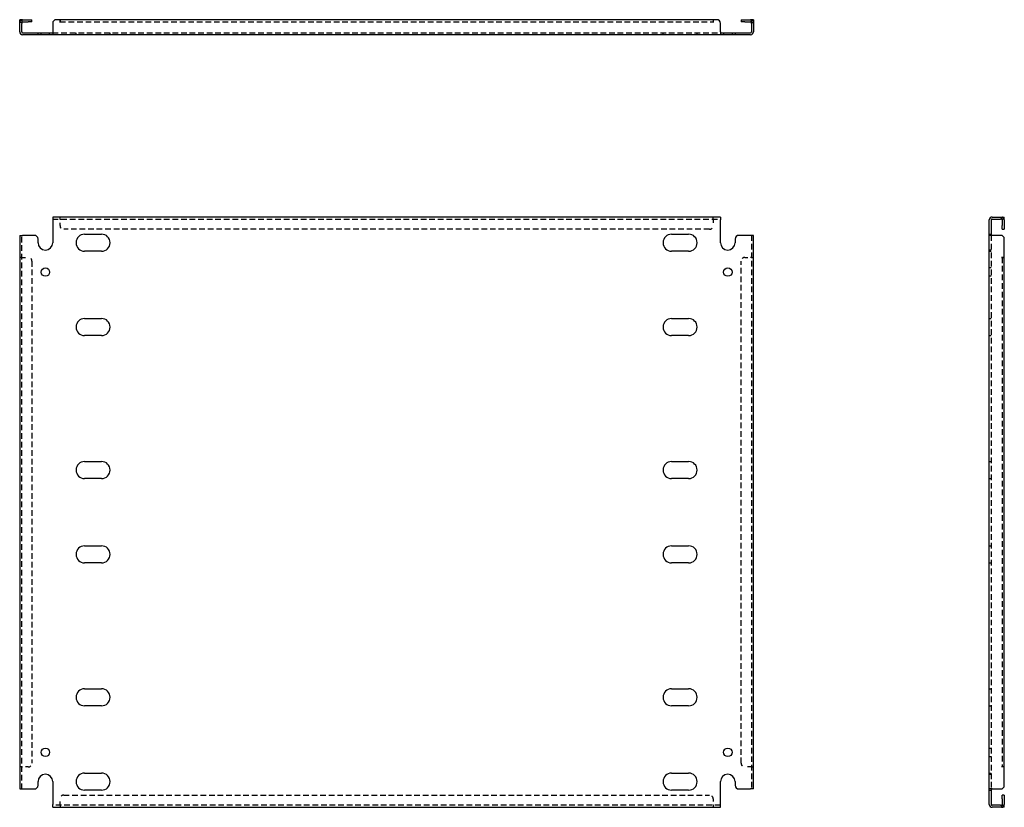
# Model space of a CAD drawing. Header units: inches. Extents: x 7 to 173, y 7 to 82.
# Tile 1 of 2: x 7 to 40, y 7 to 34. Entities that reach past the tile are written whole.
import ezdxf

# ---------------------------------------------------------------- set-up
doc = ezdxf.new("R2010")
doc.units = ezdxf.units.IN
doc.header["$MEASUREMENT"] = 0
doc.linetypes.add('DASHED_SPACE', pattern=[0.2067, 0.1654, -0.0413])
doc.layers.add('Hidden Edges(ANSI)', color=7, linetype='DASHED_SPACE', lineweight=25)
doc.layers.add('Visible Edges(ANSI)', color=7, linetype='Continuous', lineweight=25)

msp = doc.modelspace()

# ---------------------------------------------------------------- linework, layer by layer
at = {"layer": 'Hidden Edges(ANSI)', "ltscale": 0.129419}
for p, q in [((6.899, 34.168), (6.831, 34.168)), ((31.763, 34.168), (31.831, 34.168)), ((7.561, 33.755), (7.561, 33.823)), ((7.851, 33.755), (7.851, 33.823)), ((8.75, 33.755), (8.75, 33.823)), ((9.912, 33.755), (9.912, 33.823)), ((28.75, 33.755), (28.75, 33.823)), ((29.912, 33.755), (29.912, 33.823)), ((30.811, 33.823), (30.811, 33.755)), ((31.101, 33.823), (31.101, 33.755)), ((8.206, 27.47), (8.206, 27.538)), ((8.206, 27.47), (8.206, 27.538)), ((30.456, 27.47), (30.456, 27.538)), ((30.457, 27.47), (30.457, 27.538)), ((40.278, 27.47), (40.278, 27.538)), ((39.865, 26.953), (39.933, 26.953)), ((39.933, 26.413), (39.865, 26.413)), ((39.865, 26.373), (39.933, 26.373)), ((6.899, 26.163), (6.831, 26.163)), ((6.899, 26.163), (6.831, 26.163)), ((31.763, 26.163), (31.831, 26.163)), ((31.763, 26.163), (31.831, 26.163)), ((39.933, 25.808), (39.865, 25.808)), ((39.933, 25.518), (39.865, 25.518)), ((39.865, 24.078), (39.933, 24.078)), ((39.865, 23.498), (39.933, 23.498)), ((39.865, 19.203), (39.933, 19.203)), ((39.865, 18.623), (39.933, 18.623)), ((39.865, 16.328), (39.933, 16.328)), ((39.865, 15.748), (39.933, 15.748)), ((39.865, 11.453), (39.933, 11.453)), ((39.865, 10.873), (39.933, 10.873)), ((39.865, 9.433), (39.933, 9.433)), ((39.865, 9.143), (39.933, 9.143)), ((6.899, 8.788), (6.831, 8.788)), ((6.899, 8.788), (6.831, 8.788)), ((31.763, 8.788), (31.831, 8.788)), ((31.763, 8.788), (31.831, 8.788)), ((39.865, 8.578), (39.933, 8.578)), ((39.865, 8.538), (39.933, 8.538)), ((39.865, 7.998), (39.933, 7.998)), ((8.206, 7.481), (8.206, 7.413)), ((8.206, 7.481), (8.206, 7.413)), ((30.456, 7.481), (30.456, 7.413)), ((30.457, 7.481), (30.457, 7.413)), ((40.278, 7.481), (40.278, 7.413))]:
    msp.add_line(p, q, dxfattribs=at)
at = {"layer": 'Hidden Edges(ANSI)', "ltscale": 1.157462}
msp.add_line((8.206, 34.199), (30.456, 34.199), dxfattribs=at)
at = {"layer": 'Hidden Edges(ANSI)', "ltscale": 1.158557}
for p, q in [((7.956, 33.823), (30.706, 33.823)), ((7.956, 27.47), (30.706, 27.47)), ((30.706, 7.481), (7.956, 7.481))]:
    msp.add_line(p, q, dxfattribs=at)
at = {"layer": 'Hidden Edges(ANSI)', "ltscale": 0.092649}
for p, q in [((8.206, 27.47), (8.206, 27.439)), ((30.456, 27.47), (30.456, 27.439)), ((6.899, 26.163), (6.93, 26.163)), ((31.763, 26.163), (31.732, 26.163)), ((6.899, 8.788), (6.93, 8.788)), ((31.763, 8.788), (31.732, 8.788)), ((8.206, 7.481), (8.206, 7.512)), ((30.456, 7.481), (30.456, 7.512))]:
    msp.add_line(p, q, dxfattribs=at)
at = {"layer": 'Hidden Edges(ANSI)', "ltscale": 0.369411}
for p, q in [((8.206, 27.245), (8.206, 27.439)), ((30.456, 27.439), (30.456, 27.245)), ((6.93, 26.163), (7.124, 26.163)), ((31.538, 26.163), (31.732, 26.163)), ((7.124, 8.788), (6.93, 8.788)), ((31.732, 8.788), (31.538, 8.788)), ((8.206, 7.512), (8.206, 7.706)), ((30.456, 7.706), (30.456, 7.512))]:
    msp.add_line(p, q, dxfattribs=at)
at = {"layer": 'Hidden Edges(ANSI)', "ltscale": 1.155898}
for p, q in [((6.899, 8.038), (6.899, 26.913)), ((31.763, 26.913), (31.763, 8.038)), ((39.933, 26.913), (39.933, 8.038))]:
    msp.add_line(p, q, dxfattribs=at)
at = {"layer": 'Hidden Edges(ANSI)', "ltscale": 1.156896}
for p, q in [((30.331, 27.12), (8.331, 27.12)), ((8.331, 7.831), (30.331, 7.831))]:
    msp.add_line(p, q, dxfattribs=at)
at = {"layer": 'Hidden Edges(ANSI)', "ltscale": 1.166895}
for p, q in [((7.249, 26.038), (7.249, 8.913)), ((31.413, 8.913), (31.413, 26.038))]:
    msp.add_line(p, q, dxfattribs=at)
at = {"layer": 'Hidden Edges(ANSI)', "ltscale": 1.167486}
msp.add_line((40.309, 26.163), (40.309, 8.788), dxfattribs=at)
at = {"layer": 'Hidden Edges(ANSI)', "ltscale": 0.236041}
for centre, start, end in [((6.93, 34.168), 108.248, 180), ((31.732, 34.168), 0, 71.752), ((40.278, 27.439), 18.248, 90), ((40.278, 7.512), 270, 341.752)]:
    msp.add_arc(centre, 0.099, start, end, dxfattribs=at)
at = {"layer": 'Hidden Edges(ANSI)', "ltscale": 0.373886}
for centre, start, end in [((8.331, 27.245), 180, 270), ((30.331, 27.245), 270, 0), ((7.124, 26.038), 0, 90), ((31.538, 26.038), 90, 180), ((7.124, 8.913), 270, 0), ((31.538, 8.913), 180, 270), ((8.331, 7.706), 90, 180), ((30.331, 7.706), 0, 90)]:
    msp.add_arc(centre, 0.125, start, end, dxfattribs=at)
at = {"layer": 'Visible Edges(ANSI)'}
for p, q in [((6.831, 34.142), (6.831, 34.267)), ((6.899, 34.267), (6.831, 34.267)), ((6.899, 34.267), (6.899, 34.142)), ((6.93, 34.267), (7.124, 34.267)), ((7.124, 34.267), (7.249, 34.267)), ((7.249, 34.199), (7.249, 34.267)), ((8.206, 34.267), (8.081, 34.267)), ((8.206, 34.168), (8.206, 34.267)), ((30.456, 34.267), (8.206, 34.267)), ((8.206, 34.267), (8.206, 34.168)), ((30.456, 34.267), (30.456, 34.168)), ((30.581, 34.267), (30.457, 34.267)), ((30.457, 34.267), (30.457, 34.168)), ((31.413, 34.267), (31.538, 34.267)), ((31.413, 34.267), (31.413, 34.199)), ((31.538, 34.267), (31.732, 34.267)), ((31.763, 34.142), (31.763, 34.267)), ((31.831, 34.267), (31.763, 34.267)), ((31.831, 34.267), (31.831, 34.142)), ((6.831, 33.854), (6.831, 34.142)), ((6.899, 33.854), (6.899, 34.142)), ((6.93, 34.199), (7.124, 34.199)), ((7.249, 34.199), (7.124, 34.199)), ((7.956, 34.142), (7.956, 33.854)), ((8.206, 34.168), (8.206, 34.168)), ((8.206, 34.168), (8.206, 34.168)), ((30.457, 34.168), (30.456, 34.168)), ((30.456, 34.168), (30.456, 34.168)), ((30.706, 33.854), (30.706, 34.142)), ((31.538, 34.199), (31.413, 34.199)), ((31.538, 34.199), (31.732, 34.199)), ((31.763, 34.142), (31.763, 33.854)), ((31.831, 34.142), (31.831, 33.854)), ((6.93, 33.823), (7.331, 33.823)), ((7.331, 33.755), (6.93, 33.755)), ((7.331, 33.823), (7.456, 33.823)), ((7.456, 33.755), (7.331, 33.755)), ((7.456, 33.755), (7.456, 33.823)), ((7.456, 33.823), (7.956, 33.823)), ((7.956, 33.755), (7.456, 33.755)), ((7.956, 33.854), (7.956, 33.755)), ((30.706, 33.755), (7.956, 33.755)), ((30.706, 33.854), (30.706, 33.755)), ((30.706, 33.823), (31.206, 33.823)), ((31.206, 33.755), (30.706, 33.755)), ((31.206, 33.823), (31.331, 33.823)), ((31.206, 33.823), (31.206, 33.755)), ((31.331, 33.755), (31.206, 33.755)), ((31.331, 33.823), (31.732, 33.823)), ((31.732, 33.755), (31.331, 33.755)), ((30.706, 27.538), (7.956, 27.538)), ((7.956, 27.538), (7.956, 27.439)), ((30.706, 27.538), (30.706, 27.439)), ((39.964, 27.538), (40.252, 27.538)), ((40.252, 27.538), (40.377, 27.538)), ((40.377, 27.47), (40.377, 27.538)), ((7.956, 27.439), (7.956, 26.663)), ((30.706, 26.663), (30.706, 27.439)), ((39.865, 26.913), (39.865, 27.439)), ((39.933, 27.439), (39.933, 26.913)), ((39.964, 27.47), (40.252, 27.47)), ((40.377, 27.47), (40.252, 27.47)), ((40.309, 27.439), (40.309, 27.245)), ((40.309, 27.12), (40.309, 27.245)), ((40.377, 27.439), (40.377, 27.245)), ((40.377, 27.245), (40.377, 27.12)), ((6.831, 26.913), (6.93, 26.913)), ((6.831, 26.913), (6.831, 8.038)), ((7.331, 26.913), (6.93, 26.913)), ((9.04, 26.953), (9.622, 26.953)), ((29.04, 26.953), (29.622, 26.953)), ((31.732, 26.913), (31.331, 26.913)), ((31.831, 26.913), (31.732, 26.913)), ((31.831, 8.038), (31.831, 26.913)), ((39.865, 8.038), (39.865, 26.913)), ((39.964, 26.913), (39.865, 26.913)), ((40.252, 26.913), (39.964, 26.913)), ((40.309, 27.12), (40.377, 27.12)), ((7.456, 26.663), (7.456, 26.788)), ((31.206, 26.788), (31.206, 26.663)), ((40.377, 26.163), (40.377, 26.788)), ((9.622, 26.373), (9.04, 26.373)), ((29.622, 26.373), (29.04, 26.373)), ((40.278, 26.163), (40.278, 26.163)), ((40.278, 26.163), (40.377, 26.163)), ((40.377, 26.163), (40.278, 26.163)), ((40.278, 26.163), (40.278, 26.163)), ((40.377, 8.788), (40.377, 26.163)), ((9.04, 24.078), (9.622, 24.078)), ((29.04, 24.078), (29.622, 24.078)), ((9.622, 23.498), (9.04, 23.498)), ((29.622, 23.498), (29.04, 23.498)), ((9.04, 19.203), (9.622, 19.203)), ((29.04, 19.203), (29.622, 19.203)), ((9.622, 18.623), (9.04, 18.623)), ((29.622, 18.623), (29.04, 18.623)), ((9.04, 16.328), (9.622, 16.328)), ((29.04, 16.328), (29.622, 16.328)), ((9.622, 15.748), (9.04, 15.748)), ((29.622, 15.748), (29.04, 15.748)), ((9.04, 11.453), (9.622, 11.453)), ((29.04, 11.453), (29.622, 11.453)), ((9.622, 10.873), (9.04, 10.873)), ((29.622, 10.873), (29.04, 10.873)), ((40.377, 8.788), (40.278, 8.788)), ((40.278, 8.788), (40.278, 8.788)), ((40.377, 8.788), (40.278, 8.788)), ((40.278, 8.788), (40.278, 8.788)), ((40.377, 8.163), (40.377, 8.788)), ((9.04, 8.578), (9.622, 8.578)), ((29.04, 8.578), (29.622, 8.578)), ((7.456, 8.163), (7.456, 8.288)), ((7.956, 8.288), (7.956, 7.512)), ((30.706, 7.512), (30.706, 8.288)), ((31.206, 8.288), (31.206, 8.163)), ((6.831, 8.038), (6.93, 8.038)), ((6.93, 8.038), (7.331, 8.038)), ((9.622, 7.998), (9.04, 7.998)), ((29.622, 7.998), (29.04, 7.998)), ((31.331, 8.038), (31.732, 8.038)), ((31.831, 8.038), (31.732, 8.038)), ((39.964, 8.038), (39.865, 8.038)), ((39.865, 7.512), (39.865, 8.038)), ((39.933, 8.038), (39.933, 7.512)), ((39.964, 8.038), (40.252, 8.038)), ((40.309, 7.706), (40.309, 7.831)), ((40.377, 7.831), (40.309, 7.831)), ((40.377, 7.831), (40.377, 7.706)), ((7.956, 7.413), (7.956, 7.512)), ((7.956, 7.413), (30.706, 7.413)), ((30.706, 7.413), (30.706, 7.512)), ((40.252, 7.481), (39.964, 7.481)), ((40.252, 7.413), (39.964, 7.413)), ((40.252, 7.481), (40.377, 7.481)), ((40.377, 7.413), (40.252, 7.413)), ((40.309, 7.706), (40.309, 7.512)), ((40.377, 7.706), (40.377, 7.512)), ((40.377, 7.413), (40.377, 7.481))]:
    msp.add_line(p, q, dxfattribs=at)
for centre in [(7.706, 25.663), (30.956, 25.663), (7.706, 9.288), (30.956, 9.288)]:
    msp.add_circle(centre, 0.145, dxfattribs=at)
for centre, radius, start, end in [((6.93, 34.168), 0.099, 90, 108.248), ((8.081, 34.142), 0.125, 90, 180), ((30.581, 34.142), 0.125, 0, 90), ((31.732, 34.168), 0.099, 71.752, 90), ((6.93, 34.168), 0.031, 90, 180), ((31.732, 34.168), 0.031, 0, 90), ((6.93, 33.854), 0.099, 180, 270), ((6.93, 33.854), 0.031, 180, 270), ((31.732, 33.854), 0.099, 270, 0), ((31.732, 33.854), 0.031, 270, 0), ((39.964, 27.439), 0.099, 90, 180), ((39.964, 27.439), 0.031, 90, 180), ((40.278, 27.439), 0.031, 0, 90), ((40.278, 27.439), 0.099, 0, 18.248), ((7.331, 26.788), 0.125, 0, 90), ((9.04, 26.663), 0.29, 90, 270), ((9.622, 26.663), 0.29, 270, 90), ((29.04, 26.663), 0.29, 90, 270), ((29.622, 26.663), 0.29, 270, 90), ((31.331, 26.788), 0.125, 90, 180), ((40.252, 26.788), 0.125, 0, 90), ((7.706, 26.663), 0.25, 180, 0), ((30.956, 26.663), 0.25, 180, 0), ((9.04, 23.788), 0.29, 90, 270), ((9.622, 23.788), 0.29, 270, 90), ((29.04, 23.788), 0.29, 90, 270), ((29.622, 23.788), 0.29, 270, 90), ((9.04, 18.913), 0.29, 90, 270), ((9.622, 18.913), 0.29, 270, 90), ((29.04, 18.913), 0.29, 90, 270), ((29.622, 18.913), 0.29, 270, 90), ((9.04, 16.038), 0.29, 90, 270), ((9.622, 16.038), 0.29, 270, 90), ((29.04, 16.038), 0.29, 90, 270), ((29.622, 16.038), 0.29, 270, 90), ((9.04, 11.163), 0.29, 90, 270), ((9.622, 11.163), 0.29, 270, 90), ((29.04, 11.163), 0.29, 90, 270), ((29.622, 11.163), 0.29, 270, 90), ((7.706, 8.288), 0.25, 0, 180), ((9.04, 8.288), 0.29, 90, 270), ((9.622, 8.288), 0.29, 270, 90), ((29.04, 8.288), 0.29, 90, 270), ((29.622, 8.288), 0.29, 270, 90), ((30.956, 8.288), 0.25, 0, 180), ((7.331, 8.163), 0.125, 270, 0), ((31.331, 8.163), 0.125, 180, 270), ((40.252, 8.163), 0.125, 270, 0), ((39.964, 7.512), 0.099, 180, 270), ((39.964, 7.512), 0.031, 180, 270), ((40.278, 7.512), 0.031, 270, 0), ((40.278, 7.512), 0.099, 341.752, 0)]:
    msp.add_arc(centre, radius, start, end, dxfattribs=at)

doc.saveas('drawing.dxf')
